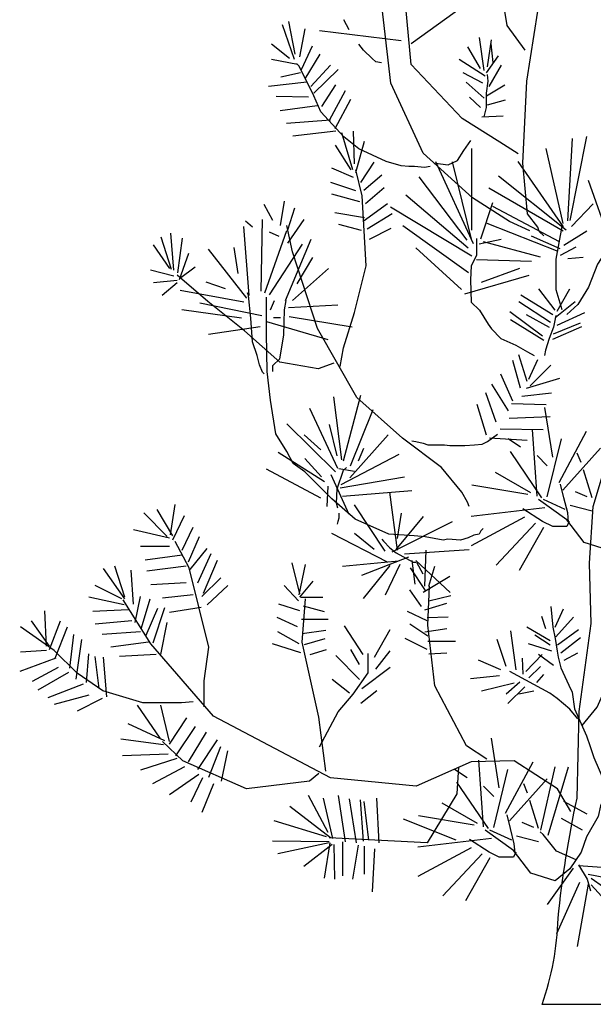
# Model space of a CAD drawing. Extents: x -31.3 to -29.3, y -43.06 to -40.81.
# Tile 1 of 3: x -31.3 to -30.43, y -43.06 to -41.56. Entities that reach past the tile are written whole.
import ezdxf

# ---------------------------------------------------------------- set-up
doc = ezdxf.new("R2010")
doc.units = 0
doc.header["$MEASUREMENT"] = 0
doc.layers.get('0').update_dxf_attribs({"linetype": 'CONTINUOUS'})

msp = doc.modelspace()

# ---------------------------------------------------------------- linework, layer by layer
for p, q in [((-30.7031, -41.5938), (-30.611, -41.527)), ((-30.8812, -41.6182), (-30.8992, -41.5655)), ((-30.8801, -41.6105), (-30.8896, -41.5604)), ((-30.7976, -41.5732), (-30.8059, -41.5578)), ((-30.8729, -41.6143), (-30.8645, -41.5719)), ((-30.7186, -41.5899), (-30.843, -41.5745)), ((-30.5919, -41.6349), (-30.5991, -41.5848)), ((-30.8884, -41.6169), (-30.9159, -41.5951)), ((-30.8705, -41.6336), (-30.8537, -41.5977)), ((-30.5979, -41.6323), (-30.617, -41.5989)), ((-30.5871, -41.6298), (-30.5811, -41.5886)), ((-30.5786, -41.6232), (-30.5812, -41.5943)), ((-30.8645, -41.6478), (-30.8418, -41.6105)), ((-30.5883, -41.6388), (-30.5704, -41.613)), ((-30.8764, -41.6259), (-30.9159, -41.6182)), ((-30.8561, -41.6593), (-30.8263, -41.6272)), ((-30.5907, -41.6439), (-30.6302, -41.6182)), ((-30.5847, -41.6593), (-30.5656, -41.6272)), ((-30.8717, -41.6388), (-30.9016, -41.6452)), ((-30.8514, -41.6696), (-30.8143, -41.6336)), ((-30.5943, -41.6542), (-30.6242, -41.6388)), ((-30.8621, -41.6529), (-30.9207, -41.6593)), ((-30.8394, -41.6902), (-30.8179, -41.6568)), ((-30.5919, -41.6773), (-30.6194, -41.6529)), ((-30.5883, -41.6735), (-30.5608, -41.6568)), ((-30.8597, -41.676), (-30.9088, -41.6747)), ((-30.8275, -41.7107), (-30.8035, -41.6657)), ((-30.5979, -41.6914), (-30.6146, -41.676)), ((-30.8466, -41.6889), (-30.9028, -41.6966)), ((-30.8191, -41.7236), (-30.7952, -41.6786)), ((-30.5871, -41.6876), (-30.5596, -41.6799)), ((-30.5955, -41.7056), (-30.5632, -41.7043)), ((-30.8263, -41.7107), (-30.8932, -41.7159)), ((-30.8179, -41.7274), (-30.8836, -41.7351)), ((-30.7921, -41.7864), (-30.8088, -41.7299)), ((-30.7897, -41.7774), (-30.7909, -41.7273)), ((-30.4611, -41.8635), (-30.4357, -41.7357)), ((-30.7944, -41.7864), (-30.8184, -41.7491)), ((-30.7873, -41.7903), (-30.7741, -41.7427)), ((-30.4646, -41.8642), (-30.4574, -41.7389)), ((-30.611, -41.8781), (-30.6107, -41.7541)), ((-30.472, -41.8683), (-30.4979, -41.7538)), ((-30.7801, -41.8057), (-30.7598, -41.7748)), ((-30.6085, -41.899), (-30.6656, -41.7745)), ((-30.6109, -41.8941), (-30.6401, -41.774)), ((-30.4714, -41.8735), (-30.5405, -41.7736)), ((-30.7909, -41.798), (-30.8243, -41.7838)), ((-30.7753, -41.8173), (-30.7478, -41.7941)), ((-30.4673, -41.8781), (-30.5705, -41.7963)), ((-30.7873, -41.8185), (-30.8255, -41.8057)), ((-30.618, -41.8937), (-30.6911, -41.7972)), ((-30.4012, -41.893), (-30.4331, -41.8029)), ((-30.7813, -41.8352), (-30.8243, -41.8237)), ((-30.7729, -41.8378), (-30.7442, -41.8134)), ((-30.6165, -41.9059), (-30.7116, -41.8252)), ((-30.4716, -41.8798), (-30.5851, -41.8143)), ((-30.914, -41.8635), (-30.9272, -41.8391)), ((-30.9021, -41.8712), (-30.8961, -41.834)), ((-30.7765, -41.8648), (-30.7395, -41.8378)), ((-30.5971, -41.8915), (-30.579, -41.8363)), ((-30.4591, -41.873), (-30.4262, -41.8381)), ((-30.8913, -41.8776), (-30.8805, -41.8442)), ((-30.7741, -41.8596), (-30.8196, -41.8519)), ((-30.7705, -41.8764), (-30.7323, -41.8532)), ((-30.6107, -41.9181), (-30.735, -41.8431)), ((-30.4776, -41.8961), (-30.5791, -41.8425)), ((-30.9451, -41.8738), (-30.9558, -41.8648)), ((-30.9319, -41.9714), (-30.9296, -41.8622)), ((-30.8913, -41.8982), (-30.8662, -41.8622)), ((-30.7789, -41.8789), (-30.8136, -41.8699)), ((-30.6157, -41.9432), (-30.7158, -41.8715)), ((-30.4793, -41.9107), (-30.5875, -41.8682)), ((-31.0647, -41.9393), (-31.0694, -41.8828)), ((-30.9499, -41.9779), (-30.9582, -41.8725)), ((-30.926, -41.974), (-30.8925, -41.8789)), ((-30.9044, -41.8879), (-30.9188, -41.8815)), ((-30.7669, -41.8918), (-30.7335, -41.8751)), ((-30.4708, -41.9011), (-30.4355, -41.8791)), ((-31.0706, -41.9368), (-31.0958, -41.9008)), ((-31.0682, -41.938), (-31.0838, -41.8892)), ((-31.0587, -41.9432), (-31.0515, -41.8905)), ((-30.9188, -41.9766), (-30.8686, -41.8995)), ((-30.8949, -41.9856), (-30.8554, -41.8918)), ((-30.5997, -41.8991), (-30.5662, -41.8918)), ((-30.5065, -41.9195), (-30.593, -41.896)), ((-30.4763, -41.9066), (-30.52, -41.8873)), ((-31.0563, -41.9535), (-31.0419, -41.9136)), ((-30.9535, -41.9817), (-31.0121, -41.9072)), ((-30.9666, -41.9445), (-30.9726, -41.9046)), ((-30.6268, -41.9685), (-30.696, -41.9051)), ((-30.476, -41.9163), (-30.452, -41.9037)), ((-30.8769, -41.9599), (-30.853, -41.92)), ((-30.6039, -41.9231), (-30.5199, -41.9256)), ((-30.4649, -41.9213), (-30.4413, -41.9194)), ((-31.0647, -41.9483), (-31.1005, -41.9393)), ((-31.0563, -41.9522), (-31.0324, -41.9342)), ((-30.8841, -41.9856), (-30.8291, -41.9368)), ((-30.5963, -41.9573), (-30.538, -41.9363)), ((-31.0599, -41.9548), (-31.0958, -41.9586)), ((-31.0599, -41.9586), (-31.0826, -41.9779)), ((-30.9858, -41.9676), (-31.0156, -41.9573)), ((-30.6215, -41.9755), (-30.5235, -41.9469)), ((-30.9582, -41.9882), (-31.0551, -41.9702)), ((-30.484, -42.0004), (-30.5088, -41.9676)), ((-30.4807, -42.0016), (-30.4616, -41.9676)), ((-30.9308, -42.0087), (-31.0252, -41.9894)), ((-30.9176, -41.9997), (-30.9116, -41.9856)), ((-30.5394, -41.9869), (-30.4909, -42.0183)), ((-30.5361, -41.9767), (-30.4875, -42.007)), ((-30.484, -42.0116), (-30.4536, -41.9869)), ((-30.9618, -42.0126), (-31.0527, -41.9997)), ((-30.8901, -41.9959), (-30.8148, -41.992)), ((-30.5033, -42.0398), (-30.553, -42.0027)), ((-30.4807, -42.0229), (-30.439, -42.0038)), ((-30.9236, -42.0177), (-30.8303, -42.0447)), ((-30.9128, -42.0113), (-30.9021, -42.0113)), ((-30.8889, -42.01), (-30.7933, -42.0254)), ((-30.5011, -42.0466), (-30.5519, -42.0149)), ((-30.5281, -42.007), (-30.4931, -42.0263)), ((-30.4864, -42.0364), (-30.4456, -42.0195)), ((-30.9331, -42.0254), (-31.0121, -42.037)), ((-30.4875, -42.0444), (-30.4434, -42.0251)), ((-30.5368, -42.1189), (-30.5483, -42.0768)), ((-30.5264, -42.109), (-30.5391, -42.0681)), ((-30.5241, -42.1053), (-30.5103, -42.0755)), ((-30.5218, -42.1152), (-30.4907, -42.0842)), ((-30.5483, -42.1387), (-30.5667, -42.0978)), ((-30.5276, -42.1189), (-30.4769, -42.104)), ((-30.5736, -42.1709), (-30.5898, -42.1263)), ((-30.5552, -42.1536), (-30.5806, -42.1127)), ((-30.5345, -42.1313), (-30.4895, -42.1263)), ((-30.8088, -42.2284), (-30.8208, -42.1321)), ((-30.8064, -42.2297), (-30.7801, -42.1295)), ((-30.8148, -42.2413), (-30.8578, -42.1501)), ((-30.7956, -42.2374), (-30.761, -42.1513)), ((-30.5886, -42.1907), (-30.6025, -42.1437)), ((-30.5506, -42.1424), (-30.4976, -42.1437)), ((-30.4876, -42.2243), (-30.4996, -42.1485)), ((-30.5541, -42.1647), (-30.4918, -42.1622)), ((-30.8184, -42.2464), (-30.8925, -42.1732)), ((-30.816, -42.222), (-30.8279, -42.1745)), ((-30.5679, -42.1808), (-30.5022, -42.182)), ((-30.5115, -42.2834), (-30.5187, -42.1819)), ((-30.478, -42.2628), (-30.4362, -42.1845)), ((-30.8411, -42.213), (-30.8662, -42.1899)), ((-30.7968, -42.2554), (-30.7383, -42.1899)), ((-30.584, -42.1944), (-30.5264, -42.1981)), ((-30.5366, -42.2089), (-30.5557, -42.196)), ((-30.496, -42.2847), (-30.4744, -42.196)), ((-30.7837, -42.2297), (-30.7753, -42.2105)), ((-30.5043, -42.286), (-30.5522, -42.2153)), ((-30.4721, -42.2744), (-30.4147, -42.2102)), ((-30.8351, -42.2619), (-30.9056, -42.2169)), ((-30.8399, -42.2542), (-30.865, -42.2259)), ((-30.81, -42.2657), (-30.7215, -42.2194)), ((-30.496, -42.2372), (-30.5115, -42.2217)), ((-30.4445, -42.232), (-30.4505, -42.2179)), ((-30.8411, -42.2863), (-30.9236, -42.2426)), ((-30.8136, -42.2413), (-30.7897, -42.2452)), ((-30.4278, -42.286), (-30.441, -42.2436)), ((-30.8255, -42.2503), (-30.798, -42.3107)), ((-30.8112, -42.2709), (-30.7132, -42.2542)), ((-30.5211, -42.2783), (-30.5749, -42.2474)), ((-30.8303, -42.2683), (-30.8315, -42.2991)), ((-30.8076, -42.2837), (-30.7024, -42.2747)), ((-30.5258, -42.2808), (-30.6107, -42.2667)), ((-30.7239, -42.3659), (-30.7359, -42.2773)), ((-30.4685, -42.304), (-30.5019, -42.2886)), ((-30.435, -42.2847), (-30.4529, -42.277)), ((-31.0664, -42.3437), (-31.0903, -42.3039)), ((-31.0699, -42.3424), (-31.0628, -42.2962)), ((-30.743, -42.3672), (-30.7897, -42.2966)), ((-30.4996, -42.3014), (-30.6119, -42.3143)), ((-30.4278, -42.3065), (-30.4613, -42.2976)), ((-31.0747, -42.345), (-31.1106, -42.309)), ((-31.0664, -42.3501), (-31.0484, -42.3129)), ((-30.7263, -42.3647), (-30.6845, -42.3146)), ((-30.7239, -42.3479), (-30.7179, -42.3094)), ((-30.5306, -42.3155), (-30.6119, -42.3592)), ((-31.0711, -42.3476), (-31.1261, -42.3347)), ((-31.052, -42.3656), (-31.0353, -42.3309)), ((-30.7323, -42.3685), (-30.6402, -42.3223)), ((-30.5139, -42.3245), (-30.5737, -42.3888)), ((-30.5019, -42.331), (-30.539, -42.3965)), ((-31.0424, -42.3836), (-31.0257, -42.345)), ((-30.7395, -42.3839), (-30.8243, -42.3402)), ((-30.7598, -42.3647), (-30.7897, -42.3402)), ((-31.0711, -42.3604), (-31.1154, -42.3604)), ((-31.04, -42.3951), (-31.0138, -42.363)), ((-30.7132, -42.3711), (-30.6151, -42.3647)), ((-30.6826, -42.4208), (-30.6802, -42.3656)), ((-31.052, -42.3733), (-31.1082, -42.381)), ((-31.0281, -42.4157), (-31.0078, -42.3707)), ((-31.0197, -42.4311), (-30.9982, -42.381)), ((-30.7072, -42.3762), (-30.7789, -42.4045)), ((-30.7024, -42.3814), (-30.6976, -42.4173)), ((-30.6964, -42.3814), (-30.6438, -42.4302)), ((-31.1393, -42.4401), (-31.1716, -42.3938)), ((-31.1393, -42.4375), (-31.1548, -42.39)), ((-31.1261, -42.4478), (-31.1297, -42.3964)), ((-31.046, -42.39), (-31.1058, -42.3977)), ((-30.8727, -42.4324), (-30.8846, -42.3849)), ((-30.8739, -42.4337), (-30.8643, -42.3874)), ((-30.7227, -42.3827), (-30.8076, -42.3904)), ((-30.7359, -42.3891), (-30.7765, -42.4392)), ((-30.7203, -42.3878), (-30.743, -42.4341)), ((-30.6814, -42.4273), (-30.7041, -42.3926)), ((-30.6952, -42.3839), (-30.6857, -42.4019)), ((-30.6766, -42.4208), (-30.667, -42.39)), ((-31.0221, -42.4363), (-30.9934, -42.408)), ((-30.6849, -42.4298), (-30.6443, -42.4054)), ((-31.1441, -42.4401), (-31.1847, -42.4195)), ((-31.046, -42.4157), (-31.0998, -42.4183)), ((-31.0138, -42.4491), (-30.9827, -42.4195)), ((-30.8751, -42.4427), (-30.8966, -42.4195)), ((-30.8727, -42.4375), (-30.8523, -42.4131)), ((-30.6873, -42.4517), (-30.7053, -42.426)), ((-31.1405, -42.4491), (-31.1943, -42.4375)), ((-31.1237, -42.4761), (-31.1154, -42.4363)), ((-31.1142, -42.4838), (-31.101, -42.4401)), ((-31.0353, -42.4337), (-31.0819, -42.4388)), ((-30.8715, -42.4375), (-30.838, -42.4375)), ((-30.6766, -42.4427), (-30.6431, -42.435)), ((-31.107, -42.4954), (-31.0891, -42.4542)), ((-31.0963, -42.5069), (-31.0783, -42.4529)), ((-31.0233, -42.4529), (-31.0711, -42.4607)), ((-30.8727, -42.4581), (-30.9049, -42.4478)), ((-30.8679, -42.4504), (-30.8356, -42.4594)), ((-30.6826, -42.4568), (-30.6491, -42.4465)), ((-30.4842, -42.4832), (-30.4711, -42.4549)), ((-31.2588, -42.5121), (-31.2612, -42.4581)), ((-31.1345, -42.4568), (-31.1883, -42.4594)), ((-30.8762, -42.4825), (-30.9073, -42.4684)), ((-30.8703, -42.471), (-30.8296, -42.471)), ((-30.679, -42.4735), (-30.7089, -42.4594)), ((-30.679, -42.4684), (-30.6467, -42.4671)), ((-30.498, -42.4856), (-30.5044, -42.4669)), ((-30.4827, -42.4979), (-30.4558, -42.4679)), ((-31.2469, -42.5185), (-31.2983, -42.4825)), ((-31.2541, -42.5121), (-31.2816, -42.4735)), ((-31.2541, -42.5172), (-31.2373, -42.4735)), ((-31.2457, -42.5301), (-31.2266, -42.4825)), ((-31.1285, -42.4735), (-31.1847, -42.4787)), ((-31.0843, -42.5249), (-31.0747, -42.4761)), ((-30.7763, -42.5245), (-30.8048, -42.4809)), ((-30.6778, -42.4966), (-30.7053, -42.4787)), ((-30.6826, -42.4902), (-30.6491, -42.4851)), ((-30.5272, -42.4824), (-30.4915, -42.5035)), ((-30.4802, -42.5099), (-30.4485, -42.4864)), ((-31.223, -42.5455), (-31.217, -42.4941)), ((-31.1154, -42.4902), (-31.174, -42.4941)), ((-30.8739, -42.5082), (-30.9061, -42.4902)), ((-30.8691, -42.4928), (-30.8332, -42.4876)), ((-30.8655, -42.5095), (-30.8344, -42.5005)), ((-30.7592, -42.5286), (-30.7354, -42.4866)), ((-30.679, -42.5172), (-30.7125, -42.5005)), ((-30.5434, -42.548), (-30.5514, -42.4888)), ((-30.515, -42.4945), (-30.4915, -42.5099)), ((-30.4753, -42.5222), (-30.4454, -42.4986)), ((-31.2134, -42.5622), (-31.205, -42.5018)), ((-31.1034, -42.5057), (-31.1608, -42.5134)), ((-30.8715, -42.5223), (-30.9145, -42.5082)), ((-30.6778, -42.5044), (-30.6359, -42.5044)), ((-30.5587, -42.5431), (-30.5725, -42.5018)), ((-30.4891, -42.5197), (-30.5248, -42.5084)), ((-31.2445, -42.5301), (-31.2995, -42.5506)), ((-31.2588, -42.5185), (-31.2983, -42.5211)), ((-31.1979, -42.5673), (-31.1943, -42.5236)), ((-31.1787, -42.5763), (-31.1847, -42.5275)), ((-31.1668, -42.5892), (-31.1716, -42.5288)), ((-31.0915, -42.5249), (-31.1477, -42.5275)), ((-30.8571, -42.5249), (-30.832, -42.5172)), ((-30.782, -42.5625), (-30.8181, -42.5261)), ((-30.782, -42.5399), (-30.7953, -42.5172)), ((-30.7573, -42.5471), (-30.7354, -42.5189)), ((-30.6766, -42.5236), (-30.6491, -42.5223)), ((-30.5328, -42.5546), (-30.5337, -42.5303)), ((-30.5288, -42.5504), (-30.5037, -42.5244)), ((-30.4867, -42.5416), (-30.5093, -42.5244)), ((-30.4705, -42.5335), (-30.4494, -42.5222)), ((-31.2409, -42.5442), (-31.2804, -42.566)), ((-30.7782, -42.5762), (-30.7354, -42.5439)), ((-30.5669, -42.548), (-30.6009, -42.5335)), ((-30.5239, -42.5602), (-30.5062, -42.5431)), ((-31.2254, -42.5519), (-31.272, -42.5789)), ((-30.5685, -42.5569), (-30.6131, -42.5618)), ((-30.5117, -42.5674), (-30.5013, -42.5553)), ((-31.2026, -42.5699), (-31.2564, -42.5905)), ((-30.7972, -42.5835), (-30.8238, -42.5625)), ((-30.5465, -42.5684), (-30.596, -42.5804)), ((-30.5377, -42.5667), (-30.5587, -42.5853)), ((-30.5303, -42.574), (-30.5563, -42.5991)), ((-31.1943, -42.5866), (-31.2469, -42.6007)), ((-30.7801, -42.5988), (-30.7554, -42.5794)), ((-30.5166, -42.5804), (-30.5392, -42.5853)), ((-31.174, -42.5917), (-31.2122, -42.611)), ((-31.0855, -42.6521), (-31.1202, -42.602)), ((-31.0711, -42.6573), (-31.0843, -42.602)), ((-31.0711, -42.6611), (-31.0448, -42.6213)), ((-31.0783, -42.656), (-31.1345, -42.6303)), ((-31.0616, -42.6791), (-31.0317, -42.6341)), ((-31.0424, -42.6881), (-31.0149, -42.6431)), ((-31.0807, -42.6624), (-31.1453, -42.6534)), ((-31.0281, -42.6997), (-30.9982, -42.6547)), ((-31.0113, -42.7113), (-30.9934, -42.665)), ((-30.569, -42.7279), (-30.5809, -42.6521)), ((-31.0735, -42.6766), (-31.1429, -42.6791)), ((-30.9922, -42.7177), (-30.9827, -42.6714)), ((-31.0604, -42.683), (-31.1154, -42.701)), ((-31.0484, -42.6958), (-31.0974, -42.7215)), ((-30.5929, -42.7871), (-30.6001, -42.6855)), ((-30.5594, -42.7665), (-30.5176, -42.6881)), ((-30.5056, -42.7922), (-30.4841, -42.6958)), ((-30.4948, -42.7999), (-30.4638, -42.6958)), ((-31.0269, -42.7074), (-31.0711, -42.7382)), ((-30.618, -42.7125), (-30.6371, -42.6997)), ((-30.5773, -42.7883), (-30.5558, -42.6997)), ((-31.0209, -42.7125), (-31.0389, -42.7498)), ((-31.0042, -42.7215), (-31.0221, -42.7652)), ((-30.5857, -42.7896), (-30.6335, -42.719)), ((-30.5773, -42.7408), (-30.5929, -42.7254)), ((-30.5534, -42.7781), (-30.496, -42.7138)), ((-30.5259, -42.7357), (-30.5319, -42.7215)), ((-30.8296, -42.796), (-30.8595, -42.7395)), ((-30.8033, -42.8102), (-30.8141, -42.7395)), ((-30.826, -42.8038), (-30.8882, -42.7562)), ((-30.8224, -42.805), (-30.8368, -42.7434)), ((-30.7866, -42.8115), (-30.7973, -42.7447)), ((-30.7758, -42.8089), (-30.7806, -42.7459)), ((-30.7675, -42.8076), (-30.7746, -42.7485)), ((-30.7519, -42.8115), (-30.7555, -42.7434)), ((-30.6024, -42.7819), (-30.6563, -42.7511)), ((-30.5092, -42.7896), (-30.5223, -42.7472)), ((-30.4351, -42.7678), (-30.4709, -42.7485)), ((-30.6072, -42.7845), (-30.6921, -42.7704)), ((-30.832, -42.8025), (-30.9121, -42.7781)), ((-30.6347, -42.8076), (-30.7148, -42.7755)), ((-30.5164, -42.7883), (-30.5343, -42.7806)), ((-30.4422, -42.7922), (-30.4745, -42.7742)), ((-30.5498, -42.8076), (-30.5833, -42.7922)), ((-30.5092, -42.8102), (-30.5427, -42.8012)), ((-30.8284, -42.8102), (-30.9145, -42.8089)), ((-30.8284, -42.8115), (-30.9061, -42.8282)), ((-30.8236, -42.8141), (-30.8667, -42.8475)), ((-30.8272, -42.8115), (-30.8356, -42.8654)), ((-30.8212, -42.8141), (-30.8201, -42.8667)), ((-30.8081, -42.8102), (-30.8081, -42.8616)), ((-30.7842, -42.8153), (-30.7926, -42.8667)), ((-30.5809, -42.805), (-30.6933, -42.8179)), ((-30.7746, -42.8166), (-30.7746, -42.859)), ((-30.7591, -42.8205), (-30.7627, -42.886)), ((-30.612, -42.8192), (-30.6933, -42.8629)), ((-30.5953, -42.8282), (-30.6551, -42.8924)), ((-30.5833, -42.8346), (-30.6204, -42.9001)), ((-30.4482, -42.8462), (-30.3502, -42.8526)), ((-30.4566, -42.85), (-30.496, -42.9053)), ((-30.4339, -42.859), (-30.3382, -42.8783)), ((-30.447, -42.8719), (-30.4817, -42.9503)), ((-30.4339, -42.8744), (-30.4506, -42.9695)), ((-30.4291, -42.8654), (-30.3466, -42.9233)), ((-30.4291, -42.8757), (-30.3813, -42.9284))]:
    msp.add_line(p, q)
for points in [[(-30.5226, -41.8791), (-30.5536, -41.8649), (-30.6098, -41.829), (-30.6852, -41.7608), (-30.7342, -41.6542), (-30.7509, -41.509), (-30.7641, -41.4293)], [(-30.5297, -41.6041), (-30.5572, -41.5668), (-30.568, -41.4987), (-30.5728, -41.4512)], [(-30.501, -41.8868), (-30.5082, -41.8803), (-30.5106, -41.8739), (-30.5261, -41.8534), (-30.5333, -41.7763), (-30.5273, -41.6516), (-30.5106, -41.5449), (-30.5094, -41.4897), (-30.5082, -41.4704)], [(-30.5405, -41.7621), (-30.568, -41.7441), (-30.6254, -41.7082), (-30.7031, -41.6259), (-30.7115, -41.5385)], [(-30.7485, -41.6233), (-30.7569, -41.6221), (-30.7629, -41.6169), (-30.776, -41.6041), (-30.7832, -41.5951)], [(-30.6744, -41.7814), (-30.6828, -41.7827), (-30.6983, -41.7814), (-30.7067, -41.7814), (-30.7186, -41.7801), (-30.7414, -41.7737), (-30.7832, -41.7544), (-30.8059, -41.7364), (-30.8406, -41.6979), (-30.8514, -41.6735), (-30.8741, -41.6285), (-30.8777, -41.6246)], [(-30.5919, -41.7056), (-30.5883, -41.6914), (-30.5883, -41.6696), (-30.5859, -41.6516), (-30.5871, -41.6413)], [(-30.666, -41.7763), (-30.6469, -41.7788), (-30.6326, -41.7724), (-30.623, -41.757), (-30.6122, -41.7416)], [(-30.8112, -42.0858), (-30.8064, -42.0575), (-30.7897, -42.0036), (-30.7717, -41.9329), (-30.7777, -41.8262), (-30.7873, -41.7864)], [(-30.6151, -42.2991), (-30.6175, -42.2927), (-30.6259, -42.2773), (-30.657, -42.24), (-30.7167, -42.195), (-30.7861, -42.1334), (-30.8459, -42.028), (-30.8841, -41.9111), (-30.8925, -41.8712)], [(-30.474, -41.8728), (-30.4829, -41.9224), (-30.4829, -41.9688), (-30.474, -41.9993)], [(-30.6037, -41.8909), (-30.6037, -41.9167), (-30.6117, -41.9326), (-30.6128, -41.9541), (-30.6117, -41.988), (-30.5993, -42.0004), (-30.5858, -42.0217), (-30.5811, -42.0285), (-30.5665, -42.0432)], [(-30.3926, -41.8887), (-30.4197, -41.9303), (-30.4332, -41.9654), (-30.4492, -41.9914), (-30.466, -42.007)], [(-30.8208, -42.0807), (-30.8447, -42.0897), (-30.9033, -42.0794), (-30.957, -42.0318), (-31.0132, -41.9869), (-31.0599, -41.947)], [(-30.9272, -42.0974), (-30.9296, -42.0948), (-30.9343, -42.0832), (-30.9379, -42.0691), (-30.9451, -42.0485), (-30.9475, -42.0126), (-30.9511, -41.9779), (-30.9523, -41.974)], [(-30.865, -42.2464), (-30.8829, -42.2336), (-30.8925, -42.2156), (-30.9092, -42.1886), (-30.9176, -42.1372), (-30.9224, -42.0935), (-30.9236, -42.0357), (-30.9236, -41.9804)], [(-30.914, -42.0935), (-30.914, -42.0845), (-30.9033, -42.0742), (-30.8973, -42.0383), (-30.8961, -41.9997), (-30.8937, -41.9856)], [(-30.4829, -42.0082), (-30.4864, -42.0263), (-30.4931, -42.0432), (-30.4989, -42.0613), (-30.5, -42.0692)], [(-30.5665, -42.0432), (-30.5439, -42.0534), (-30.5259, -42.0636), (-30.5157, -42.0692)], [(-30.7022, -42.1991), (-30.6964, -42.2003), (-30.6849, -42.2028), (-30.678, -42.2053), (-30.6526, -42.2053), (-30.6446, -42.2065), (-30.6215, -42.2065), (-30.6066, -42.2053), (-30.595, -42.2041), (-30.587, -42.2003), (-30.572, -42.1892)], [(-30.5936, -42.3325), (-30.5972, -42.3364), (-30.5996, -42.3415), (-30.6079, -42.3428), (-30.6163, -42.3467), (-30.6283, -42.3505), (-30.6474, -42.3492), (-30.6546, -42.3505), (-30.6821, -42.3454), (-30.6988, -42.3441), (-30.7371, -42.3415), (-30.7885, -42.3184), (-30.8243, -42.2876), (-30.865, -42.2464)], [(-30.8148, -42.3017), (-30.8172, -42.294), (-30.816, -42.2721), (-30.8064, -42.2439), (-30.8016, -42.24)], [(-30.331, -42.2462), (-30.3333, -42.2513), (-30.3369, -42.268), (-30.3549, -42.2988), (-30.3632, -42.322), (-30.38, -42.3477), (-30.4027, -42.3657), (-30.4398, -42.3541), (-30.4661, -42.3194), (-30.5091, -42.2886)], [(-30.4637, -42.3233), (-30.4649, -42.3091), (-30.4709, -42.286), (-30.4756, -42.2654)], [(-30.4625, -42.322), (-30.4661, -42.3297), (-30.4876, -42.3297), (-30.5031, -42.322), (-30.533, -42.3027)], [(-30.8136, -42.3094), (-30.8136, -42.3171), (-30.8148, -42.3223), (-30.816, -42.3261)], [(-30.7478, -42.3492), (-30.7454, -42.3518), (-30.7359, -42.3621), (-30.7263, -42.3698), (-30.7, -42.3839), (-30.6964, -42.3839)], [(-31.0185, -42.6046), (-31.0185, -42.5648), (-31.0113, -42.5134), (-31.0413, -42.3926), (-31.0628, -42.3527)], [(-30.5881, -42.6843), (-30.6192, -42.6637), (-30.667, -42.5725), (-30.6778, -42.4799), (-30.6754, -42.4208)], [(-30.4602, -42.7639), (-30.4805, -42.7292), (-30.5463, -42.6868), (-30.612, -42.6881), (-30.6957, -42.7254), (-30.826, -42.7125), (-31.0042, -42.6187), (-31.0998, -42.5082), (-31.1417, -42.4414)], [(-30.8332, -42.7023), (-30.844, -42.62), (-30.8691, -42.5057), (-30.8643, -42.4401)], [(-30.4906, -42.4517), (-30.4873, -42.4832), (-30.4842, -42.5003), (-30.4809, -42.5197), (-30.4793, -42.5286), (-30.4753, -42.5448), (-30.4632, -42.5716), (-30.4583, -42.5821), (-30.4543, -42.6072), (-30.4363, -42.6485), (-30.4308, -42.6647), (-30.425, -42.6816), (-30.4088, -42.719), (-30.4033, -42.7359), (-30.4064, -42.7448), (-30.4104, -42.7602)], [(-31.0353, -42.5969), (-31.0532, -42.5982), (-31.1118, -42.5982), (-31.1728, -42.5802), (-31.2122, -42.5532), (-31.2469, -42.5185)], [(-30.8428, -42.6651), (-30.8143, -42.6118), (-30.7915, -42.5851), (-30.7687, -42.5528), (-30.7687, -42.5229)], [(-30.4494, -42.6226), (-30.4616, -42.6079), (-30.4809, -42.5917), (-30.4922, -42.5836), (-30.553, -42.5504)], [(-30.443, -42.633), (-30.4201, -42.6047), (-30.4121, -42.5868), (-30.3893, -42.5674), (-30.3594, -42.5512)], [(-30.844, -42.7061), (-30.8583, -42.7177), (-30.954, -42.7292), (-31.0508, -42.6868), (-31.0819, -42.6573)], [(-30.6311, -42.6958), (-30.6335, -42.7369), (-30.679, -42.8115), (-30.8284, -42.8038)], [(-30.4123, -42.7498), (-30.4147, -42.7549), (-30.4183, -42.7716), (-30.4363, -42.8025), (-30.4446, -42.8256), (-30.4614, -42.8513), (-30.4841, -42.8693), (-30.5212, -42.8577), (-30.5475, -42.823), (-30.5905, -42.7922)], [(-30.5451, -42.8269), (-30.5463, -42.8128), (-30.5522, -42.7896), (-30.557, -42.7691)], [(-30.4518, -42.8372), (-30.4817, -42.8243), (-30.502, -42.7986), (-30.5068, -42.7948)], [(-30.5439, -42.8256), (-30.5475, -42.8333), (-30.569, -42.8333), (-30.5845, -42.8256), (-30.6144, -42.8063)], [(-30.4482, -42.8449), (-30.4351, -42.8667), (-30.4303, -42.8847)]]:
    msp.add_lwpolyline(points)
msp.add_lwpolyline([(-30.373, -43.0575), (-30.5038, -43.0575, 0.07766), (-30.4796, -42.9265, -0.026717), (-30.4506, -42.7434), (-30.4474, -42.6113), (-30.429, -42.4775), (-30.4317, -42.3857), (-30.4263, -42.2992), (-30.3975, -42.2048)], format="xyb")

doc.saveas('drawing.dxf')
